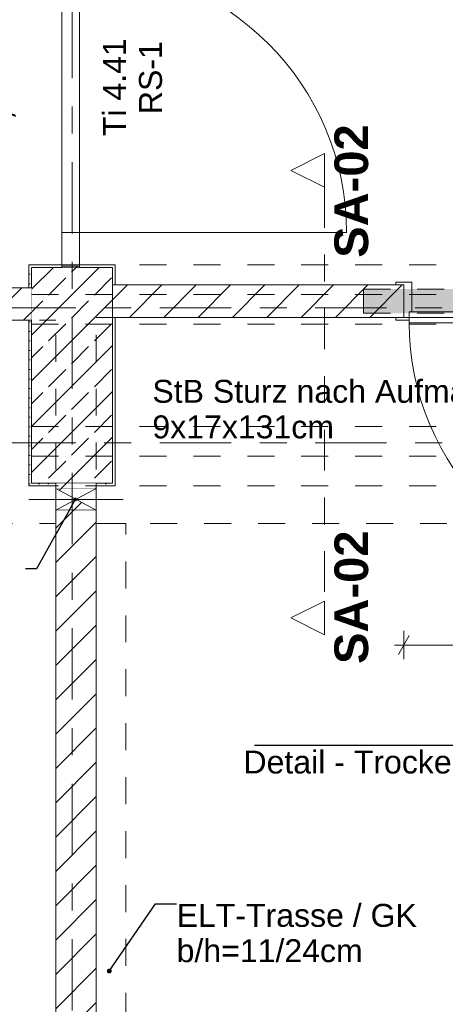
# Model space of a CAD drawing. Header units: metres. Extents: x -3.6 to 90.7, y -11.1 to 18.
# Tile 163 of 256: x 11.1 to 12.7, y 3.3 to 6.9. Entities that reach past the tile are written whole.
import ezdxf

# ---------------------------------------------------------------- set-up
doc = ezdxf.new("R2010")
doc.units = ezdxf.units.M
doc.header["$MEASUREMENT"] = 0
for name, pattern in [('Achse', [0.2, 0.1, -0.05, 0, -0.05]), ('Punktlinie eng', [0.0375, 0.0125, -0.025]), ('Schnittlinie', [0.3, 0.15, -0.075, 0, -0.075]), ('Strichlinie doppelt', [0.546806, 0.264583, -0.105833, 0.070556, -0.105833]), ('Untersicht', [0.1, 0.075, -0.025]), ('Wipeout_Contour', [1, 0, -1])]:
    doc.linetypes.add(name, pattern=pattern)
for name, color, linetype in [('152 - Bemaßung_ Beschriftung.Ausbau', 7, 'Continuous'), ('203 - Marker.Schnitt - Ausbaudetail SA', 7, 'Continuous'), ('208 - Marker.Detail', 7, 'Continuous'), ('451 - Universal.Achsen Raster', 7, 'Continuous'), ('605 - Struktur.Wand Innen', 7, 'Continuous'), ('607 - Struktur.Stütze', 7, 'Continuous'), ('608 - Struktur.Träger', 7, 'Continuous'), ('650 - Abdeckung.Fußboden Aufbau', 7, 'Continuous'), ('Abbruch_605 - Struktur.Wand Innen', 7, 'Continuous'), ('Neubau_152 - Bemaßung_ Beschriftung.Ausbau', 7, 'Continuous'), ('Neubau_605 - Struktur.Wand Innen', 7, 'Continuous'), ('Neubau_615 - Struktur.Sturz', 7, 'Continuous'), ('Neubau_653 - Abdeckung.TB Verkofferung', 7, 'Continuous')]:
    doc.layers.add(name, color=color, linetype=linetype)
doc.styles.add('ERSTELLTER_STIL_1', font='txt')
doc.styles.add('ERSTELLTER_STIL_2', font='txt')
doc.linetypes.add('Abbruch 1', pattern='A,0,[1,2022.0244.A_L5A-PL02.05_iB_Grundriss 3.OG1.Shx,S=0.001984,R=0,X=0,Y=0],-0.25,0', length=0.25)
doc.dimstyles.new('ERSTELLTER_STIL__1', dxfattribs={"dimtxt": 0.1, "dimasz": 0.0532, "dimexe": 0.18, "dimexo": 0.0625, "dimgap": 0, "dimtad": 1, "dimzin": 0, "dimdsep": 46, "dimtxsty": 'ERSTELLTER_STIL_2', "dimblk": 'ARROWHEAD_2', "dimblk1": 'ARROWHEAD_2', "dimblk2": 'ARROWHEAD_2', "dimcen": 0.09, "dimse1": 1, "dimse2": 1, "dimclrd": 7, "dimclre": 7, "dimclrt": 7, "dimazin": 0, "dimtfac": 1, "dimtdec": 4, "dimtmove": 0, "dimatfit": 3, "dimfxl": 1, "dimtolj": 1, "dimtzin": 0, "dimarcsym": 0})
doc.dimstyles.new('ERSTELLTER_STIL__2', dxfattribs={"dimtxt": 0.1, "dimasz": 0.0532, "dimexe": 0.18, "dimexo": 0.0625, "dimgap": 0, "dimtad": 1, "dimzin": 0, "dimdsep": 46, "dimtxsty": 'ERSTELLTER_STIL_2', "dimblk": 'ARROWHEAD_2', "dimblk1": 'ARROWHEAD_2', "dimblk2": 'ARROWHEAD_2', "dimcen": 0.09, "dimse1": 1, "dimse2": 1, "dimclrd": 7, "dimclre": 7, "dimclrt": 7, "dimazin": 0, "dimtfac": 1, "dimtdec": 4, "dimtmove": 2, "dimatfit": 3, "dimfxl": 1, "dimtolj": 1, "dimtzin": 0, "dimarcsym": 0})
doc.dimstyles.new('ERSTELLTER_STIL__3', dxfattribs={"dimtxt": 0.1, "dimasz": 0.0532, "dimexe": 0.18, "dimexo": 0.0625, "dimgap": 0, "dimtad": 1, "dimtih": 1, "dimtoh": 1, "dimzin": 0, "dimdsep": 46, "dimtxsty": 'ERSTELLTER_STIL_2', "dimblk": 'ARROWHEAD_2', "dimblk1": 'ARROWHEAD_2', "dimblk2": 'ARROWHEAD_2', "dimcen": 0.09, "dimse1": 1, "dimse2": 1, "dimclrd": 7, "dimclre": 7, "dimclrt": 7, "dimazin": 0, "dimtfac": 1, "dimtdec": 4, "dimtmove": 0, "dimatfit": 3, "dimfxl": 1, "dimtolj": 1, "dimtzin": 0, "dimarcsym": 0})
doc.dimstyles.new('ERSTELLTER_STIL__5', dxfattribs={"dimtxt": 0.18, "dimasz": 0.03648, "dimexe": 0.18, "dimexo": 0.0625, "dimgap": 0, "dimtad": 0, "dimtih": 1, "dimtoh": 1, "dimdec": 4, "dimzin": 0, "dimdsep": 46, "dimcen": 0.09, "dimadec": 0, "dimazin": 0, "dimtfac": 1, "dimtdec": 4, "dimtmove": 0, "dimatfit": 3, "dimldrblk": 'ARROWHEAD_11', "dimfxl": 1, "dimtolj": 1, "dimtzin": 0, "dimarcsym": 0})
doc.dimstyles.new('ERSTELLTER_STIL__6', dxfattribs={"dimtxt": 0.18, "dimasz": 0.02736, "dimexe": 0.18, "dimexo": 0.0625, "dimgap": 0, "dimtad": 0, "dimtih": 1, "dimtoh": 1, "dimdec": 4, "dimzin": 0, "dimdsep": 46, "dimcen": 0.09, "dimadec": 0, "dimazin": 0, "dimtfac": 1, "dimtdec": 4, "dimtmove": 0, "dimatfit": 3, "dimldrblk": 'ARROWHEAD_11', "dimfxl": 1, "dimtolj": 1, "dimtzin": 0, "dimarcsym": 0})
pattern_1 = [(45, (0, 0), (-0.01767767, 0.01767767), [0, -0.025])]
pattern_2 = [(45, (0, 0), (-0.0636396, 0.0636396), [])]

# ---------------------------------------------------------------- blocks, each defined once
blk = doc.blocks.new('*D150')
at = {"layer": '152 - Bemaßung_ Beschriftung.Ausbau', "color": 7, "linetype": 'Continuous', "lineweight": 5}
for p, q in [((10.7275, 8.0748), (10.6575, 8.1152)), ((10.6925, 8.095), (10.6925, 8.1292)), ((10.745, 8.095), (10.64, 8.095)), ((10.6925, 6.005), (10.6925, 8.095)), ((10.6575, 6.0252), (10.7275, 5.9848)), ((10.745, 6.005), (10.64, 6.005)), ((10.6925, 5.9708), (10.6925, 6.005))]:
    blk.add_line(p, q, dxfattribs=at)
at = {"layer": '152 - Bemaßung_ Beschriftung.Ausbau', "color": 7, "lineweight": 5, "char_height": 0.1, "attachment_point": 7, "rotation": 90, "style": 'ERSTELLTER_STIL_2'}
for s, insert in [('\\A1;{\\pql;\\fArial|b0|i0|c0|p38;2,09}', (10.6725, 6.917)), ('\\A1;{\\pql;\\fArial|b0|i0|c0|p38;2,98}', (10.8125, 6.917))]:
    blk.add_mtext(s, dxfattribs=dict(at, insert=insert))
blk = doc.blocks.new('ARROWHEAD_2')
at = {"color": 0, "linetype": 'Continuous', "lineweight": 0}
for p, q in [((0, 0), (-1, 0)), ((-0.378, -0.655), (0.378, 0.655))]:
    blk.add_line(p, q, dxfattribs=at)
blk = doc.blocks.new('*D152')
at = {"layer": '152 - Bemaßung_ Beschriftung.Ausbau', "color": 7, "linetype": 'Continuous', "lineweight": 5}
for p, q in [((10.9575, 6.1502), (11.0275, 6.1098)), ((11.045, 6.13), (10.94, 6.13)), ((10.9925, 6.005), (10.9925, 6.13)), ((10.9575, 6.0252), (11.0275, 5.9848)), ((11.045, 6.005), (10.94, 6.005)), ((10.9925, 5.9708), (10.9925, 6.005))]:
    blk.add_line(p, q, dxfattribs=at)
at = {"layer": '152 - Bemaßung_ Beschriftung.Ausbau', "color": 7, "lineweight": 5, "insert": (10.9841, 5.9805), "char_height": 0.1, "attachment_point": 7, "rotation": 90, "style": 'ERSTELLTER_STIL_2'}
blk.add_mtext('\\A1;{\\pql;\\fArial|b0|i0|c0|p38;12\\fArial|b0|i0|c0|p38;\\A1{\\H.66x;\\S5^  ;}}', dxfattribs=at)
blk = doc.blocks.new('*D153')
at = {"layer": '152 - Bemaßung_ Beschriftung.Ausbau', "color": 7, "linetype": 'Continuous', "lineweight": 5}
for p, q in [((11.045, 7.12), (10.94, 7.12)), ((10.9575, 7.1402), (11.0275, 7.0998)), ((10.9925, 6.13), (10.9925, 7.12)), ((10.9575, 6.1502), (11.0275, 6.1098)), ((11.045, 6.13), (10.94, 6.13))]:
    blk.add_line(p, q, dxfattribs=at)
at = {"layer": '152 - Bemaßung_ Beschriftung.Ausbau', "color": 7, "lineweight": 5, "char_height": 0.1, "attachment_point": 7, "rotation": 90, "style": 'ERSTELLTER_STIL_2'}
for s, insert in [('\\A1;{\\pql;\\fArial|b0|i0|c0|p38;2,29\\fArial|b0|i0|c0|p38;\\A1{\\H.66x;\\S5^  ;}}', (11.1319, 6.4669)), ('\\A1;{\\pql;\\fArial|b0|i0|c0|p38;99}', (10.9725, 6.5491))]:
    blk.add_mtext(s, dxfattribs=dict(at, insert=insert))
blk = doc.blocks.new('ARROWHEAD_11')
at = {"color": 0, "linetype": 'Continuous', "lineweight": 0}
blk.add_line((0, 0), (-1, 0), dxfattribs=at)
at = {"color": 0, "linetype": 'Continuous', "lineweight": 0, "const_width": 0.25, "flags": 128}
blk.add_lwpolyline([(-0.125, 0, 1), (0.125, 0, 1)], format="xyb", close=True, dxfattribs=at)
blk = doc.blocks.new('*D570')
at = {"layer": '152 - Bemaßung_ Beschriftung.Ausbau', "color": 7, "linetype": 'Continuous', "lineweight": 5}
for p, q in [((12.56, 4.5476), (12.56, 4.6526)), ((13.57, 4.5476), (13.57, 4.6526)), ((12.5257, 4.6001), (12.56, 4.6001)), ((12.5802, 4.6351), (12.5398, 4.5651)), ((12.56, 4.6001), (13.57, 4.6001)), ((13.5902, 4.6351), (13.5498, 4.5651))]:
    blk.add_line(p, q, dxfattribs=at)
at = {"layer": '152 - Bemaßung_ Beschriftung.Ausbau', "color": 7, "lineweight": 5, "char_height": 0.1, "attachment_point": 7, "style": 'ERSTELLTER_STIL_2'}
for s, insert in [('\\A1;{\\pql;\\fArial|b0|i0|c0|p38;2,13\\fArial|b0|i0|c0|p38;\\A1{\\H.66x;\\S5^  ;}}', (12.9069, 4.4607)), ('\\A1;{\\pql;\\fArial|b0|i0|c0|p38;1,01}', (12.9319, 4.6201))]:
    blk.add_mtext(s, dxfattribs=dict(at, insert=insert))

msp = doc.modelspace()

# ---------------------------------------------------------------- hatches: boundary and pattern name
at = {"layer": '607 - Struktur.Stütze', "linetype": 'Continuous', "lineweight": 0, "true_color": 0x000000}
h = msp.add_hatch(dxfattribs=at)
h.set_pattern_fill('Gips_0001', color=18, style=0, pattern_type=2)
h.set_pattern_definition(pattern_1)
h.paths.add_polyline_path([(11.17, 6.01), (11.17, 5.925), (11.18, 5.925), (11.18, 6), (11.2925, 6), (11.2925, 6.01)])
h = msp.add_hatch(dxfattribs=at)
h.set_pattern_fill('Beton__Stahlbeton_0001', color=18, style=0, pattern_type=2)
h.set_pattern_definition([(45, (0, 0), (-0.0848528, 0.0848528), []), (45, (-0.04243, 0.04243), (-0.0848528, 0.0848528), [0.09, -0.03])])
h.paths.add_polyline_path([(11.18, 5.2), (11.48, 5.2), (11.48, 6), (11.18, 6)])
h = msp.add_hatch(dxfattribs=at)
h.set_pattern_fill('Gips_0001', color=18, style=0, pattern_type=2)
h.set_pattern_definition(pattern_1)
h.paths.add_polyline_path([(11.3575, 6.01), (11.3575, 6), (11.48, 6), (11.48, 5.2), (11.42, 5.2), (11.42, 5.19), (11.49, 5.19), (11.49, 5.815), (11.48, 5.815), (11.48, 5.935), (11.49, 5.935), (11.49, 6.01)])
h = msp.add_hatch(dxfattribs=at)
h.set_pattern_fill('Gips_0001', color=18, style=0, pattern_type=2)
h.set_pattern_definition(pattern_1)
h.paths.add_polyline_path([(11.17, 5.19), (11.27, 5.19), (11.27, 5.2), (11.18, 5.2), (11.18, 5.805), (11.17, 5.805)])
at = {"layer": 'Abbruch_605 - Struktur.Wand Innen', "linetype": 'Continuous', "lineweight": 0, "true_color": 0x000000}
h = msp.add_hatch(dxfattribs=at)
h.set_pattern_fill('MW_Ziegel_0001', color=18, style=0, pattern_type=2)
h.set_pattern_definition(pattern_2)
h.paths.add_polyline_path([(11.27, 5.18), (11.345, 5.14), (11.42, 5.18)])
h = msp.add_hatch(dxfattribs=at)
h.set_pattern_fill('MW_Ziegel_0001', color=18, style=0, pattern_type=2)
h.set_pattern_definition(pattern_2)
h.paths.add_polyline_path([(11.27, 5.1), (11.42, 5.1), (11.345, 5.14)])

# ---------------------------------------------------------------- linework, layer by layer
at = {"layer": '208 - Marker.Detail', "color": 30, "linetype": 'Continuous', "lineweight": 25, "true_color": 0xff6e00}
msp.add_line((12.0064, 4.2282), (13.7564, 4.2282), dxfattribs=at)
at = {"layer": '451 - Universal.Achsen Raster', "color": 160, "linetype": 'Strichlinie doppelt', "lineweight": 9, "true_color": 0x3232ff}
msp.add_line((64.935, 5.35), (-3.175, 5.35), dxfattribs=at)
at = {"layer": '605 - Struktur.Wand Innen', "color": 7, "linetype": 'Continuous', "lineweight": 13}
for p, q in [((11.2925, 7.12), (11.2925, 6.13)), ((11.3575, 6.13), (11.3575, 7.12)), ((11.2925, 6.13), (11.3575, 6.13)), ((11.2925, 6.13), (11.3575, 6.13)), ((11.3575, 6.13), (12.3475, 6.13))]:
    msp.add_line(p, q, dxfattribs=at)
at = {"layer": '605 - Struktur.Wand Innen', "color": 1, "linetype": 'Continuous', "lineweight": 13}
for p, q in [((12.59, 5.945), (12.59, 5.835)), ((12.59, 5.835), (12.58, 5.835)), ((12.58, 5.835), (12.58, 5.805)), ((12.58, 5.795), (12.58, 5.835)), ((12.58, 5.835), (13.55, 5.835)), ((13.55, 5.795), (12.58, 5.795))]:
    msp.add_line(p, q, dxfattribs=at)
at = {"layer": '605 - Struktur.Wand Innen', "color": 7, "linetype": 'Continuous', "lineweight": 9}
msp.add_arc((11.3575, 6.13), 0.99, 0, 90, dxfattribs=at)
at = {"layer": '605 - Struktur.Wand Innen', "color": 1, "linetype": 'Continuous', "lineweight": 9}
msp.add_arc((13.55, 5.795), 0.97, 180, 270, dxfattribs=at)
at = {"layer": '607 - Struktur.Stütze', "color": 7, "linetype": 'Continuous', "lineweight": 5, "flags": 128}
for points in [[(11.2925, 6.01), (11.17, 6.01), (11.17, 5.925)], [(11.49, 5.935), (11.49, 6.01), (11.3575, 6.01)], [(11.17, 5.805), (11.17, 5.19), (11.27, 5.19)], [(11.42, 5.19), (11.49, 5.19), (11.49, 5.815)]]:
    msp.add_lwpolyline(points, dxfattribs=at)
at = {"layer": '607 - Struktur.Stütze', "color": 7, "linetype": 'Continuous', "lineweight": 13, "flags": 128}
msp.add_lwpolyline([(11.18, 5.2), (11.48, 5.2), (11.48, 6), (11.18, 6)], close=True, dxfattribs=at)
at = {"layer": '608 - Struktur.Träger', "color": 7, "linetype": 'Untersicht', "lineweight": 13}
msp.add_line((0.38, 5.41), (61.88, 5.41), dxfattribs=at)
at = {"layer": '608 - Struktur.Träger', "color": 7, "linetype": 'Achse', "lineweight": 9}
msp.add_line((0.38, 5.3), (61.88, 5.3), dxfattribs=at)
at = {"layer": '650 - Abdeckung.Fußboden Aufbau', "color": 7, "linetype": 'Continuous', "lineweight": 13, "flags": 128}
for points in [[(10.07, 5.805), (10.07, 5.925), (11.17, 5.925), (11.17, 6.01), (11.49, 6.01), (11.49, 5.935), (12.56, 5.935), (12.56, 5.815), (13.57, 5.815), (13.57, 5.935), (16.215, 5.935), (16.215, 5.815)], [(7.81, 5.19), (7.81, 0.71), (7.89, 0.71), (7.89, 0.255), (11.17, 0.255), (11.17, 0.71), (11.27, 0.71), (11.27, 5.19), (11.17, 5.19), (11.17, 5.805), (10.07, 5.805)]]:
    msp.add_lwpolyline(points, dxfattribs=at)
msp.add_lwpolyline([(11.42, 0.71), (11.49, 0.71), (11.49, 0.255), (14.77, 0.255), (14.77, 0.71), (14.85, 0.71), (14.85, 5.61), (13.725, 5.61), (13.725, 5.815), (11.49, 5.815), (11.49, 5.19), (11.42, 5.19)], close=True, dxfattribs=at)
at = {"layer": 'Abbruch_605 - Struktur.Wand Innen', "color": 7, "linetype": 'Abbruch 1', "lineweight": 18}
for p, q in [((11.42, 5.18), (11.27, 5.18)), ((11.27, 5.1), (11.42, 5.1))]:
    msp.add_line(p, q, dxfattribs=at)
at = {"layer": 'Abbruch_605 - Struktur.Wand Innen', "color": 160, "linetype": 'Abbruch 1', "lineweight": 5, "true_color": 0x3232ff}
msp.add_line((11.17, 5.14), (11.52, 5.14), dxfattribs=at)
msp.add_line((11.17, 5.14), (11.52, 5.14), dxfattribs=at)
at = {"layer": 'Abbruch_605 - Struktur.Wand Innen', "color": 7, "linetype": 'Abbruch 1', "lineweight": 18, "flags": 128}
for points in [[(11.27, 5.18), (11.27, 5.1)], [(11.42, 5.1), (11.42, 5.18)]]:
    msp.add_lwpolyline(points, dxfattribs=at)
at = {"layer": 'Neubau_605 - Struktur.Wand Innen', "color": 1, "linetype": 'Continuous', "lineweight": 9}
for p, q in [((11.27, 5.1), (11.42, 5.18)), ((11.27, 5.18), (11.42, 5.1))]:
    msp.add_line(p, q, dxfattribs=at)
at = {"layer": 'Neubau_653 - Abdeckung.TB Verkofferung', "color": 1, "linetype": 'Untersicht', "lineweight": 9}
for p, q in [((7.81, 5.805), (11.27, 5.805)), ((11.27, 5.0505), (11.27, 5.805)), ((11.42, 5.815), (14.85, 5.815)), ((11.42, 5.0505), (11.42, 5.815)), ((7.81, 5.0505), (11.27, 5.0505)), ((11.42, 5.0505), (14.85, 5.0505)), ((11.53, 1.01), (11.53, 5.0505))]:
    msp.add_line(p, q, dxfattribs=at)

# ---------------------------------------------------------------- texts
at = {"layer": '203 - Marker.Schnitt - Ausbaudetail SA', "color": 7, "lineweight": 13, "char_height": 0.125, "rotation": 90, "style": 'ERSTELLTER_STIL_1'}
for s, insert, attachment_point in [('\\A1;{\\pql;\\pt0;\\fArial|b1|i0|c0|p38;SA-02}', (12.4295, 6.0359), 7), ('\\A1;{\\pqr;\\pt0;\\fArial|b1|i0|c0|p38;SA-02}', (12.4295, 5.0246), 9)]:
    msp.add_mtext(s, dxfattribs=dict(at, insert=insert, attachment_point=attachment_point))
at = {"layer": '208 - Marker.Detail', "color": 30, "lineweight": 25, "true_color": 0xff6e00, "insert": (11.9655, 4.2087), "char_height": 0.085, "attachment_point": 1, "style": 'ERSTELLTER_STIL_2'}
msp.add_mtext('\\A1;{\\pql;\\fArial|b0|i0|c0|p38;Detail - Trockenbau Unterverteilung}', dxfattribs=at)
at = {"layer": '605 - Struktur.Wand Innen', "color": 7, "lineweight": 9, "char_height": 0.085, "rotation": 90, "style": 'ERSTELLTER_STIL_2'}
for s, insert, attachment_point in [('\\A1;{\\pqc;\\pt0;\\fArial|b0|i0|c0|p38;Ti 4.41}', (11.5298, 6.6683), 8), ('\\A1;{\\pql;\\pt0;\\fArial|b0|i0|c0|p38;RS-1}', (11.5784, 6.5685), 1), ('\\A1;{\\pqr;\\pt0;\\fArial|b0|i0|c0|p38;}', (11.5589, 6.5032), 3)]:
    msp.add_mtext(s, dxfattribs=dict(at, insert=insert, attachment_point=attachment_point))
at = {"layer": 'Neubau_152 - Bemaßung_ Beschriftung.Ausbau', "color": 7, "linetype": 'Continuous', "lineweight": 9, "insert": (11.6279, 5.5833), "char_height": 0.085, "attachment_point": 1, "line_spacing_factor": 0.931204, "style": 'ERSTELLTER_STIL_2'}
msp.add_mtext('\\A1;{\\pql;\\fArial|b0|i0|c0|p38;StB Sturz\\fArial|b0|i0|c0|p38; nach Aufmaß\\P\\pql;\\fArial|b0|i0|c0|p38;9\\fArial|b0|i0|c0|p38;x\\fArial|b0|i0|c0|p38;17\\fArial|b0|i0|c0|p38;x\\fArial|b0|i0|c0|p38;131\\fArial|b0|i0|c0|p38;cm}', dxfattribs=at)
at = {"layer": 'Neubau_152 - Bemaßung_ Beschriftung.Ausbau', "color": 1, "linetype": 'Continuous', "lineweight": 13, "insert": (11.7177, 3.6401), "char_height": 0.085, "attachment_point": 1, "line_spacing_factor": 0.924256, "style": 'ERSTELLTER_STIL_2'}
msp.add_mtext('\\A1;{\\pql;\\fArial|b0|i0|c0|p38;ELT-Trasse / GK\\P\\pql;\\fArial|b0|i0|c0|p38;b/h=\\fArial|b0|i0|c0|p38;11\\fArial|b0|i0|c0|p38;/\\fArial|b0|i0|c0|p38;24\\fArial|b0|i0|c0|p38;cm}', dxfattribs=at)

# ---------------------------------------------------------------- dimensions: what is measured, and where the dimension line sits
at = {"layer": '152 - Bemaßung_ Beschriftung.Ausbau', "color": 7, "linetype": 'Continuous', "lineweight": 5}
dim = msp.add_linear_dim(base=(10.9925, 7.12), p1=(11.3575, 6.13), p2=(11.3575, 7.12), angle=90, text='<MeasuredValue>^M2,29{\\H0.66x;\\S5^  ;}', dimstyle='ERSTELLTER_STIL__1', dxfattribs=at)
dim.commit()
dim.dimension.update_dxf_attribs({"geometry": '*D153', "text_midpoint": (11.0625, 7.0406), "dimtype": 160, "text_rotation": 90})

# ---------------------------------------------------------------- leaders
at = {"layer": 'Neubau_152 - Bemaßung_ Beschriftung.Ausbau', "color": 1, "linetype": 'Continuous', "lineweight": 13, "annotation_type": 0, "has_hookline": 1, "hookline_direction": 0, "text_width": 0.8805}
msp.add_leader([(11.4683, 3.3912), (11.6394, 3.6401), (11.7177, 3.6401)], dimstyle='ERSTELLTER_STIL__5', dxfattribs=at)

# ---------------------------------------------------------------- next in the draw order: wipeouts: each hides what was drawn before it
at = {"color": 254, "linetype": 'Wipeout_Contour', "lineweight": 0, "ltscale": 51.306329}
msp.add_wipeout([(11.2925, 6), (11.3575, 6), (11.3575, 6.005), (11.2925, 6.005)], dxfattribs=at).dxf.layer = '605 - Struktur.Wand Innen'
at = {"color": 254, "linetype": 'Wipeout_Contour', "lineweight": 0, "ltscale": 48.555616}
msp.add_wipeout([(10.07, 5.805), (11.18, 5.805), (11.18, 5.925), (10.07, 5.925)], dxfattribs=at).dxf.layer = '605 - Struktur.Wand Innen'
at = {"color": 254, "linetype": 'Wipeout_Contour', "lineweight": 0, "ltscale": 53.526543}
msp.add_wipeout([(11.48, 5.935), (11.48, 5.815), (12.56, 5.815), (12.56, 5.935)], dxfattribs=at).dxf.layer = '605 - Struktur.Wand Innen'
at = {"color": 254, "linetype": 'Wipeout_Contour', "lineweight": 0, "ltscale": 49.93819}
msp.add_wipeout([(11.42, 5.2), (11.27, 5.2), (11.27, 5.18), (11.42, 5.18)], dxfattribs=at).dxf.layer = '605 - Struktur.Wand Innen'
at = {"color": 254, "linetype": 'Wipeout_Contour', "lineweight": 0, "ltscale": 47.564447}
msp.add_wipeout([(11.42, 5.1), (11.27, 5.1), (11.27, 0.7), (11.42, 0.7)], dxfattribs=at).dxf.layer = '605 - Struktur.Wand Innen'

# ---------------------------------------------------------------- next in the draw order: hatches: boundary and pattern name
at = {"layer": '605 - Struktur.Wand Innen', "linetype": 'Continuous', "lineweight": 0, "true_color": 0x000000}
h = msp.add_hatch(dxfattribs=at)
h.set_pattern_fill('MW_Ziegel_0001', color=18, style=0, pattern_type=2)
h.set_pattern_definition(pattern_2)
h.paths.add_polyline_path([(11.2925, 6), (11.3575, 6), (11.3575, 6.005), (11.2925, 6.005)])
h = msp.add_hatch(dxfattribs=at)
h.set_pattern_fill('MW_Ziegel_0001', color=18, style=0, pattern_type=2)
h.set_pattern_definition(pattern_2)
h.paths.add_polyline_path([(10.07, 5.805), (11.18, 5.805), (11.18, 5.925), (10.07, 5.925)])
h = msp.add_hatch(dxfattribs=at)
h.set_pattern_fill('MW_Ziegel_0001', color=18, style=0, pattern_type=2)
h.set_pattern_definition(pattern_2)
h.paths.add_polyline_path([(11.48, 5.935), (11.48, 5.815), (12.56, 5.815), (12.56, 5.935)])
h = msp.add_hatch(dxfattribs=at)
h.set_pattern_fill('MW_Ziegel_0001', color=18, style=0, pattern_type=2)
h.set_pattern_definition(pattern_2)
h.paths.add_polyline_path([(11.42, 5.2), (11.27, 5.2), (11.27, 5.18), (11.42, 5.18)])
h = msp.add_hatch(dxfattribs=at)
h.set_pattern_fill('MW_Ziegel_0001', color=18, style=0, pattern_type=2)
h.set_pattern_definition(pattern_2)
h.paths.add_polyline_path([(11.42, 5.1), (11.27, 5.1), (11.27, 0.7), (11.42, 0.7)])
at = {"layer": 'Neubau_615 - Struktur.Sturz', "linetype": 'Continuous', "lineweight": 0, "true_color": 0x3f0000}
msp.add_hatch(color=18, dxfattribs=at).paths.add_polyline_path([(12.41, 5.92), (12.41, 5.83), (13.72, 5.83), (13.72, 5.92)])

# ---------------------------------------------------------------- next in the draw order: linework, layer by layer
at = {"layer": '203 - Marker.Schnitt - Ausbaudetail SA', "color": 7, "linetype": 'Schnittlinie', "lineweight": 13}
msp.add_line((12.2663, 6.2975), (12.2663, 4.763), dxfattribs=at)
at = {"layer": '451 - Universal.Achsen Raster', "color": 160, "linetype": 'Strichlinie doppelt', "lineweight": 9, "true_color": 0x3232ff}
for p, q in [((11.33, -10.585), (11.33, 16.355)), ((64.935, 5.85), (-3.175, 5.85))]:
    msp.add_line(p, q, dxfattribs=at)
at = {"layer": '605 - Struktur.Wand Innen', "color": 7, "linetype": 'Continuous', "lineweight": 9}
for p, q in [((11.2925, 8.095), (11.2925, 6.005)), ((11.3575, 8.095), (11.3575, 6.005))]:
    msp.add_line(p, q, dxfattribs=at)
at = {"layer": '605 - Struktur.Wand Innen', "color": 7, "linetype": 'Continuous', "lineweight": 13}
for p, q in [((11.2925, 6.005), (11.2925, 6.13)), ((11.3575, 6.13), (11.3575, 6.005)), ((11.3575, 6.005), (11.2925, 6.005))]:
    msp.add_line(p, q, dxfattribs=at)
at = {"layer": '605 - Struktur.Wand Innen', "color": 7, "linetype": 'Continuous', "lineweight": 18}
for p, q in [((11.2925, 6.005), (11.3575, 6.005)), ((11.2925, 6.005), (11.3575, 6.005)), ((11.2925, 6.005), (11.3575, 6.005)), ((12.56, 5.935), (12.56, 5.815)), ((12.56, 5.935), (12.56, 5.815)), ((12.56, 5.935), (12.56, 5.815))]:
    msp.add_line(p, q, dxfattribs=at)
at = {"layer": '605 - Struktur.Wand Innen', "color": 1, "linetype": 'Continuous', "lineweight": 13}
for p, q in [((12.53, 5.935), (12.53, 5.945)), ((12.53, 5.945), (12.59, 5.945)), ((12.56, 5.935), (12.53, 5.935)), ((12.56, 5.815), (12.56, 5.935)), ((12.53, 5.805), (12.53, 5.815)), ((12.53, 5.815), (12.56, 5.815)), ((12.58, 5.805), (12.53, 5.805))]:
    msp.add_line(p, q, dxfattribs=at)
at = {"layer": '605 - Struktur.Wand Innen', "color": 7, "linetype": 'Continuous', "lineweight": 18, "flags": 128}
for points in [[(11.2925, 6.005), (11.2925, 6)], [(11.3575, 6), (11.3575, 6.005)], [(12.56, 5.935), (11.48, 5.935)], [(11.48, 5.935), (11.48, 5.815)], [(11.48, 5.815), (12.56, 5.815)], [(11.27, 5.2), (11.27, 5.18)], [(11.42, 5.18), (11.42, 5.2)], [(11.27, 5.1), (11.27, 0.7)], [(11.42, 0.7), (11.42, 5.1)]]:
    msp.add_lwpolyline(points, dxfattribs=at)
at = {"layer": '605 - Struktur.Wand Innen', "color": 7, "linetype": 'Continuous', "lineweight": 13, "flags": 128}
for points in [[(11.18, 5.925), (10.07, 5.925)], [(10.07, 5.805), (11.18, 5.805)]]:
    msp.add_lwpolyline(points, dxfattribs=at)
at = {"layer": '608 - Struktur.Träger', "color": 7, "linetype": 'Untersicht', "lineweight": 13}
for p, q in [((0.38, 6.01), (61.88, 6.01)), ((0.38, 5.79), (61.88, 5.79)), ((0.38, 5.19), (61.88, 5.19))]:
    msp.add_line(p, q, dxfattribs=at)
at = {"layer": '608 - Struktur.Träger', "color": 7, "linetype": 'Achse', "lineweight": 9}
msp.add_line((0.38, 5.9), (61.88, 5.9), dxfattribs=at)
at = {"layer": 'Neubau_615 - Struktur.Sturz', "color": 1, "linetype": 'Punktlinie eng', "lineweight": 13}
for p, q in [((12.41, 5.92), (13.72, 5.92)), ((12.41, 5.83), (12.41, 5.92)), ((12.41, 5.83), (13.72, 5.83))]:
    msp.add_line(p, q, dxfattribs=at)
at = {"layer": 'Neubau_653 - Abdeckung.TB Verkofferung', "color": 1, "linetype": 'Untersicht', "lineweight": 9}
for p in [(11.42, 1.01), (11.53, 5.0505)]:
    msp.add_line(p, (11.42, 5.0505), dxfattribs=at)

# ---------------------------------------------------------------- next in the draw order: dimensions: what is measured, and where the dimension line sits
at = {"layer": '152 - Bemaßung_ Beschriftung.Ausbau', "color": 7, "linetype": 'Continuous', "lineweight": 5}
for base, p1, p2, dimstyle, picture, middle in [((10.6925, 8.095), (11.2925, 6.005), (11.2925, 8.095), 'ERSTELLTER_STIL__1', '*D150', (10.6225, 7.0468)), ((10.9925, 6.1299822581), (11.2925, 6.0049822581), (11.3575, 6.1299822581), 'ERSTELLTER_STIL__2', '*D152', (10.9329999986, 6.1917796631))]:
    dim = msp.add_linear_dim(base=base, p1=p1, p2=p2, angle=90, dimstyle=dimstyle, dxfattribs=at)
    dim.commit()
    dim.dimension.update_dxf_attribs({"geometry": picture, "text_midpoint": middle, "dimtype": 160, "text_rotation": 90})
dim = msp.add_linear_dim(base=(13.57, 4.6001), p1=(12.56, 5.805), p2=(13.57, 5.805), dimstyle='ERSTELLTER_STIL__3', dxfattribs=at)
dim.commit()
dim.dimension.update_dxf_attribs({"geometry": '*D570', "text_midpoint": (13.0618, 4.6701), "dimtype": 160})

# ---------------------------------------------------------------- next in the draw order: leaders
at = {"layer": 'Neubau_152 - Bemaßung_ Beschriftung.Ausbau', "color": 1, "linetype": 'Continuous', "lineweight": 13, "annotation_type": 0, "has_hookline": 1, "hookline_direction": 1}
for points, text_width in [([(12.8895, 5.8715), (12.8895, 5.5833), (12.8586, 5.5833)], 1.2306), ([(11.3419, 5.14), (11.1983, 4.8826), (11.1572, 4.8826)], 0.8253)]:
    msp.add_leader(points, dimstyle='ERSTELLTER_STIL__6', dxfattribs=dict(at, text_width=text_width))

# ---------------------------------------------------------------- next in the draw order: wipeouts: each hides what was drawn before it
at = {"color": 254, "linetype": 'Wipeout_Contour', "lineweight": 0, "ltscale": 40.912325}
msp.add_wipeout([(12.2663, 6.4225), (12.1413, 6.36), (12.2663, 6.2975)], dxfattribs=at).dxf.layer = '203 - Marker.Schnitt - Ausbaudetail SA'
at = {"color": 254, "linetype": 'Wipeout_Contour', "lineweight": 0, "ltscale": 38.840864}
msp.add_wipeout([(12.2663, 4.638), (12.2663, 4.763), (12.1413, 4.7005)], dxfattribs=at).dxf.layer = '203 - Marker.Schnitt - Ausbaudetail SA'

# ---------------------------------------------------------------- next in the draw order: linework, layer by layer
at = {"layer": '203 - Marker.Schnitt - Ausbaudetail SA', "color": 7, "linetype": 'Continuous', "lineweight": 13, "flags": 128}
for points in [[(12.2663, 6.4225), (12.2663, 6.2975), (12.1413, 6.36)], [(12.2663, 4.638), (12.2663, 4.763), (12.1413, 4.7005)]]:
    msp.add_lwpolyline(points, close=True, dxfattribs=at)

doc.saveas('drawing.dxf')
